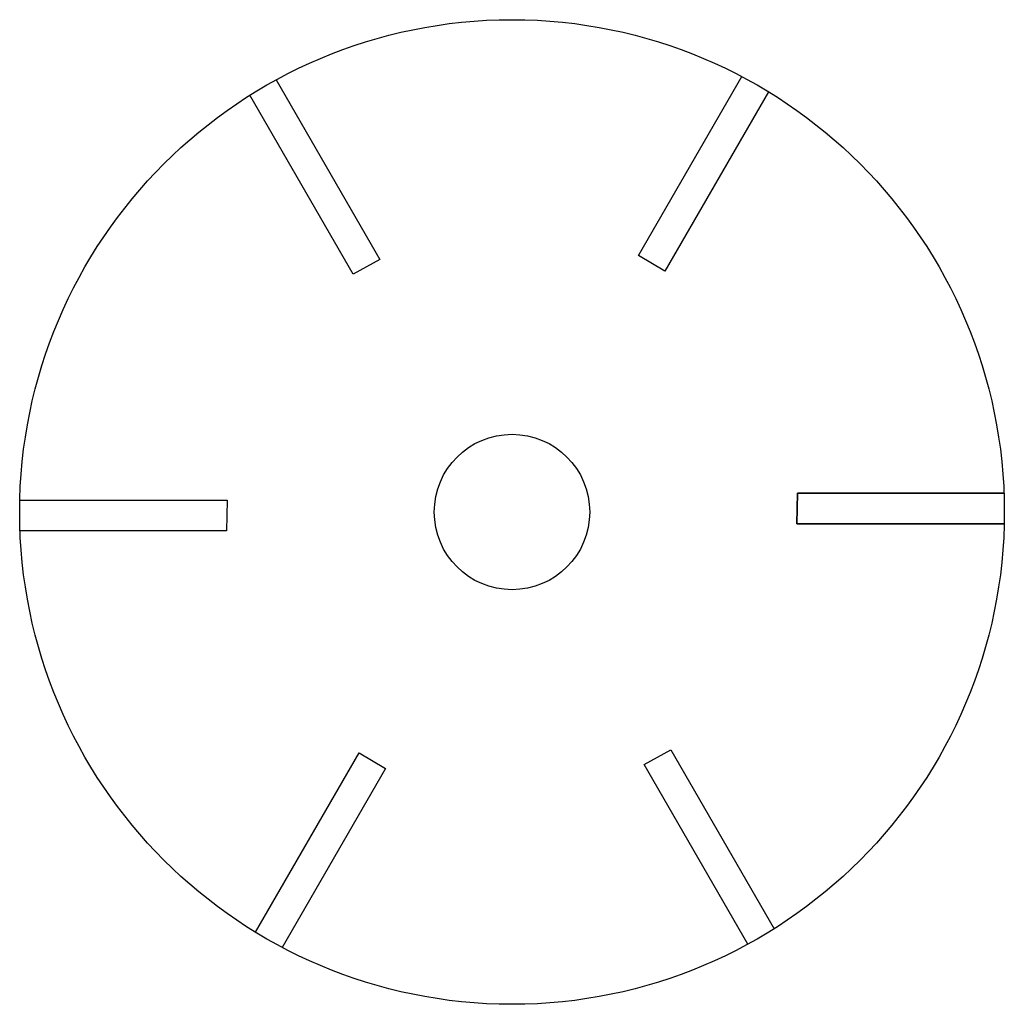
# Model space of a CAD drawing. Header units: millimetres. Extents: x -47.5 to 47.5, y -47.5 to 47.5.
import ezdxf

# ---------------------------------------------------------------- set-up
doc = ezdxf.new("R2010")
doc.units = ezdxf.units.MM

msp = doc.modelspace()

# ---------------------------------------------------------------- linework, layer by layer
for points in [[(24.733, 40.553), (14.733, 23.232), (12.204, 24.751), (22.168, 42.01)], [(-22.753, 41.696), (-12.753, 24.375), (-15.333, 22.944), (-25.298, 40.203)], [(-47.486, 1.143), (-27.486, 1.143), (-27.536, -1.807), (-47.466, -1.807)], [(47.486, -1.143), (27.486, -1.143), (27.536, 1.807), (47.466, 1.807)], [(47.466, 1.807), (27.536, 1.807), (27.486, -1.143), (47.486, -1.143)], [(47.486, -1.143), (27.486, -1.143), (27.536, 1.807), (47.466, 1.807)], [(-24.733, -40.553), (-14.733, -23.232), (-12.204, -24.751), (-22.168, -42.01)], [(22.753, -41.696), (12.753, -24.375), (15.333, -22.944), (25.298, -40.203)]]:
    msp.add_lwpolyline(points)
for radius in [47.5, 7.5]:
    msp.add_circle((0, 0), radius)

doc.saveas('drawing.dxf')
